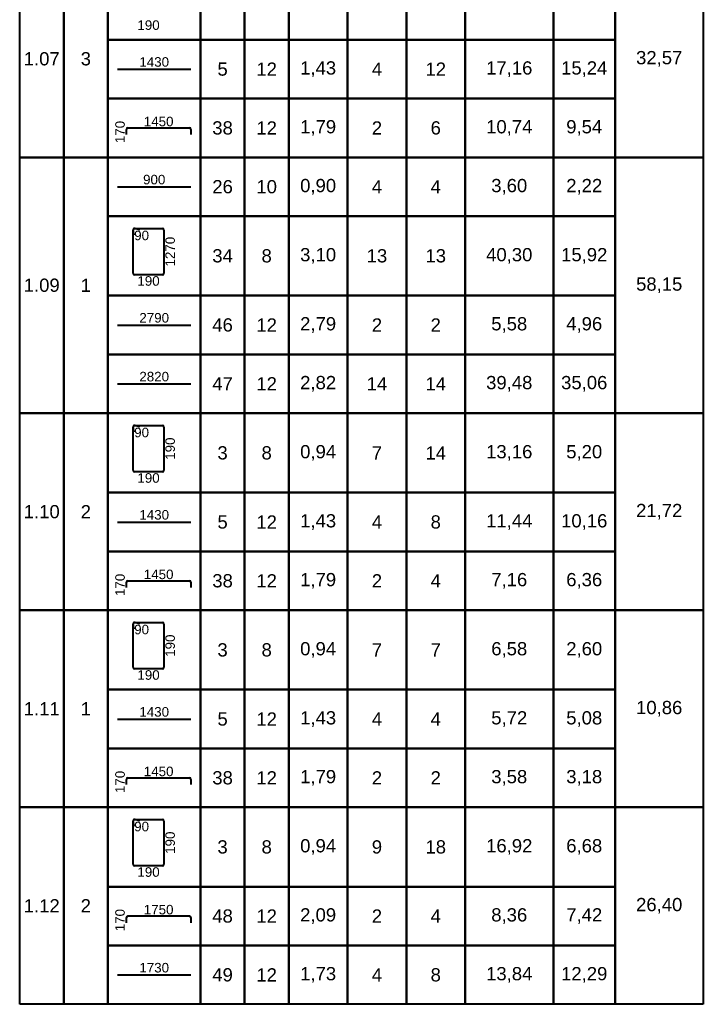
# Model space of a CAD drawing. Extents: x -1906120 to 89837, y -39133 to 303704.
# Tile 10 of 55: x -8876 to -4226, y 3995 to 10691. Entities that reach past the tile are written whole.
import ezdxf
from ezdxf.enums import TextEntityAlignment as Align

# ---------------------------------------------------------------- set-up
doc = ezdxf.new("R2010")
doc.units = 0
doc.header["$LTSCALE"] = 10
doc.header["$MEASUREMENT"] = 0
doc.layers.add('RCAD_deskowanie', color=3, linetype='Continuous', lineweight=40)
doc.styles.add('style2', font='arial.ttf', dxfattribs={"height": 40})

msp = doc.modelspace()

# ---------------------------------------------------------------- linework, layer by layer
at = {"layer": 'RCAD_deskowanie', "color": 1}
for p, q in [((-8875.56433, 3994.64864), (-8875.56433, 20044.64864)), ((-4225.56433, 20044.64864), (-4225.56433, 3994.64864)), ((-8575.56433, 11094.64864), (-8575.56433, 9754.64864)), ((-8575.56433, 9754.64864), (-8575.56433, 11094.64864)), ((-8275.56433, 11094.64864), (-8275.56433, 9754.64864)), ((-8275.56433, 10554.64864), (-8275.56433, 11094.64864)), ((-7645.56433, 11094.64864), (-7645.56433, 10554.64864)), ((-7645.56433, 10554.64864), (-7645.56433, 11094.64864)), ((-7345.56433, 11094.64864), (-7345.56433, 10554.64864)), ((-7345.56433, 10554.64864), (-7345.56433, 11094.64864)), ((-7045.56433, 11094.64864), (-7045.56433, 10554.64864)), ((-7045.56433, 10554.64864), (-7045.56433, 11094.64864)), ((-6645.56433, 11094.64864), (-6645.56433, 10554.64864)), ((-6645.56433, 10554.64864), (-6645.56433, 11094.64864)), ((-6245.56433, 11094.64864), (-6245.56433, 10554.64864)), ((-6245.56433, 10554.64864), (-6245.56433, 11094.64864)), ((-5845.56433, 11094.64864), (-5845.56433, 10554.64864)), ((-5845.56433, 10554.64864), (-5845.56433, 11094.64864)), ((-5245.56433, 11094.64864), (-5245.56433, 10554.64864)), ((-5245.56433, 10554.64864), (-5245.56433, 11094.64864)), ((-4825.56433, 9754.64864), (-4825.56433, 11094.64864)), ((-4825.56433, 11094.64864), (-4825.56433, 10554.64864)), ((-4225.56433, 11094.64864), (-4225.56433, 9754.64864)), ((-7645.56433, 10554.64864), (-8275.56433, 10554.64864)), ((-8275.56433, 10554.64864), (-7645.56433, 10554.64864)), ((-8275.56433, 10154.64864), (-8275.56433, 10554.64864)), ((-7345.56433, 10554.64864), (-7645.56433, 10554.64864)), ((-7645.56433, 10554.64864), (-7645.56433, 10154.64864)), ((-7645.56433, 10554.64864), (-7345.56433, 10554.64864)), ((-7645.56433, 10154.64864), (-7645.56433, 10554.64864)), ((-7045.56433, 10554.64864), (-7345.56433, 10554.64864)), ((-7345.56433, 10554.64864), (-7345.56433, 10154.64864)), ((-7345.56433, 10554.64864), (-7045.56433, 10554.64864)), ((-7345.56433, 10154.64864), (-7345.56433, 10554.64864)), ((-6645.56433, 10554.64864), (-7045.56433, 10554.64864)), ((-7045.56433, 10554.64864), (-7045.56433, 10154.64864)), ((-7045.56433, 10554.64864), (-6645.56433, 10554.64864)), ((-7045.56433, 10154.64864), (-7045.56433, 10554.64864)), ((-6245.56433, 10554.64864), (-6645.56433, 10554.64864)), ((-6645.56433, 10554.64864), (-6645.56433, 10154.64864)), ((-6645.56433, 10554.64864), (-6245.56433, 10554.64864)), ((-6645.56433, 10154.64864), (-6645.56433, 10554.64864)), ((-5845.56433, 10554.64864), (-6245.56433, 10554.64864)), ((-6245.56433, 10554.64864), (-6245.56433, 10154.64864)), ((-6245.56433, 10554.64864), (-5845.56433, 10554.64864)), ((-6245.56433, 10154.64864), (-6245.56433, 10554.64864)), ((-5245.56433, 10554.64864), (-5845.56433, 10554.64864)), ((-5845.56433, 10554.64864), (-5845.56433, 10154.64864)), ((-5845.56433, 10554.64864), (-5245.56433, 10554.64864)), ((-5845.56433, 10154.64864), (-5845.56433, 10554.64864)), ((-4825.56433, 10554.64864), (-5245.56433, 10554.64864)), ((-5245.56433, 10554.64864), (-5245.56433, 10154.64864)), ((-5245.56433, 10554.64864), (-4825.56433, 10554.64864)), ((-5245.56433, 10154.64864), (-5245.56433, 10554.64864)), ((-4825.56433, 10554.64864), (-4825.56433, 10154.64864)), ((-7645.56433, 10154.64864), (-8275.56433, 10154.64864)), ((-8275.56433, 10154.64864), (-7645.56433, 10154.64864)), ((-8275.56433, 9754.64864), (-8275.56433, 10154.64864)), ((-7345.56433, 10154.64864), (-7645.56433, 10154.64864)), ((-7645.56433, 10154.64864), (-7645.56433, 9754.64864)), ((-7645.56433, 10154.64864), (-7345.56433, 10154.64864)), ((-7645.56433, 9754.64864), (-7645.56433, 10154.64864)), ((-7045.56433, 10154.64864), (-7345.56433, 10154.64864)), ((-7345.56433, 10154.64864), (-7345.56433, 9754.64864)), ((-7345.56433, 10154.64864), (-7045.56433, 10154.64864)), ((-7345.56433, 9754.64864), (-7345.56433, 10154.64864)), ((-6645.56433, 10154.64864), (-7045.56433, 10154.64864)), ((-7045.56433, 10154.64864), (-7045.56433, 9754.64864)), ((-7045.56433, 10154.64864), (-6645.56433, 10154.64864)), ((-7045.56433, 9754.64864), (-7045.56433, 10154.64864)), ((-6245.56433, 10154.64864), (-6645.56433, 10154.64864)), ((-6645.56433, 10154.64864), (-6645.56433, 9754.64864)), ((-6645.56433, 10154.64864), (-6245.56433, 10154.64864)), ((-6645.56433, 9754.64864), (-6645.56433, 10154.64864)), ((-5845.56433, 10154.64864), (-6245.56433, 10154.64864)), ((-6245.56433, 10154.64864), (-6245.56433, 9754.64864)), ((-6245.56433, 10154.64864), (-5845.56433, 10154.64864)), ((-6245.56433, 9754.64864), (-6245.56433, 10154.64864)), ((-5245.56433, 10154.64864), (-5845.56433, 10154.64864)), ((-5845.56433, 10154.64864), (-5845.56433, 9754.64864)), ((-5845.56433, 10154.64864), (-5245.56433, 10154.64864)), ((-5845.56433, 9754.64864), (-5845.56433, 10154.64864)), ((-4825.56433, 10154.64864), (-5245.56433, 10154.64864)), ((-5245.56433, 10154.64864), (-5245.56433, 9754.64864)), ((-5245.56433, 10154.64864), (-4825.56433, 10154.64864)), ((-5245.56433, 9754.64864), (-5245.56433, 10154.64864)), ((-4825.56433, 10154.64864), (-4825.56433, 9754.64864)), ((-8575.56433, 9754.64864), (-8875.56433, 9754.64864)), ((-8875.56433, 9754.64864), (-8575.56433, 9754.64864)), ((-8275.56433, 9754.64864), (-8575.56433, 9754.64864)), ((-8575.56433, 9754.64864), (-8575.56433, 8014.64864)), ((-8575.56433, 9754.64864), (-8275.56433, 9754.64864)), ((-8575.56433, 8014.64864), (-8575.56433, 9754.64864)), ((-8275.56433, 9754.64864), (-8275.56433, 8014.64864)), ((-7645.56433, 9754.64864), (-8275.56433, 9754.64864)), ((-8275.56433, 9754.64864), (-7645.56433, 9754.64864)), ((-8275.56433, 9354.64864), (-8275.56433, 9754.64864)), ((-7345.56433, 9754.64864), (-7645.56433, 9754.64864)), ((-7645.56433, 9754.64864), (-7645.56433, 9354.64864)), ((-7645.56433, 9754.64864), (-7345.56433, 9754.64864)), ((-7645.56433, 9354.64864), (-7645.56433, 9754.64864)), ((-7045.56433, 9754.64864), (-7345.56433, 9754.64864)), ((-7345.56433, 9754.64864), (-7345.56433, 9354.64864)), ((-7345.56433, 9754.64864), (-7045.56433, 9754.64864)), ((-7345.56433, 9354.64864), (-7345.56433, 9754.64864)), ((-6645.56433, 9754.64864), (-7045.56433, 9754.64864)), ((-7045.56433, 9754.64864), (-7045.56433, 9354.64864)), ((-7045.56433, 9754.64864), (-6645.56433, 9754.64864)), ((-7045.56433, 9354.64864), (-7045.56433, 9754.64864)), ((-6245.56433, 9754.64864), (-6645.56433, 9754.64864)), ((-6645.56433, 9754.64864), (-6645.56433, 9354.64864)), ((-6645.56433, 9754.64864), (-6245.56433, 9754.64864)), ((-6645.56433, 9354.64864), (-6645.56433, 9754.64864)), ((-5845.56433, 9754.64864), (-6245.56433, 9754.64864)), ((-6245.56433, 9754.64864), (-6245.56433, 9354.64864)), ((-6245.56433, 9754.64864), (-5845.56433, 9754.64864)), ((-6245.56433, 9354.64864), (-6245.56433, 9754.64864)), ((-5245.56433, 9754.64864), (-5845.56433, 9754.64864)), ((-5845.56433, 9754.64864), (-5845.56433, 9354.64864)), ((-5845.56433, 9754.64864), (-5245.56433, 9754.64864)), ((-5845.56433, 9354.64864), (-5845.56433, 9754.64864)), ((-4825.56433, 9754.64864), (-5245.56433, 9754.64864)), ((-5245.56433, 9754.64864), (-5245.56433, 9354.64864)), ((-5245.56433, 9754.64864), (-4825.56433, 9754.64864)), ((-5245.56433, 9354.64864), (-5245.56433, 9754.64864)), ((-4225.56433, 9754.64864), (-4825.56433, 9754.64864)), ((-4825.56433, 9754.64864), (-4225.56433, 9754.64864)), ((-4825.56433, 8014.64864), (-4825.56433, 9754.64864)), ((-4825.56433, 9754.64864), (-4825.56433, 9354.64864)), ((-4225.56433, 9754.64864), (-4225.56433, 8014.64864)), ((-7645.56433, 9354.64864), (-8275.56433, 9354.64864)), ((-8275.56433, 9354.64864), (-7645.56433, 9354.64864)), ((-8275.56433, 8814.64864), (-8275.56433, 9354.64864)), ((-7345.56433, 9354.64864), (-7645.56433, 9354.64864)), ((-7645.56433, 9354.64864), (-7645.56433, 8814.64864)), ((-7645.56433, 9354.64864), (-7345.56433, 9354.64864)), ((-7645.56433, 8814.64864), (-7645.56433, 9354.64864)), ((-7045.56433, 9354.64864), (-7345.56433, 9354.64864)), ((-7345.56433, 9354.64864), (-7345.56433, 8814.64864)), ((-7345.56433, 9354.64864), (-7045.56433, 9354.64864)), ((-7345.56433, 8814.64864), (-7345.56433, 9354.64864)), ((-6645.56433, 9354.64864), (-7045.56433, 9354.64864)), ((-7045.56433, 9354.64864), (-7045.56433, 8814.64864)), ((-7045.56433, 9354.64864), (-6645.56433, 9354.64864)), ((-7045.56433, 8814.64864), (-7045.56433, 9354.64864)), ((-6245.56433, 9354.64864), (-6645.56433, 9354.64864)), ((-6645.56433, 9354.64864), (-6645.56433, 8814.64864)), ((-6645.56433, 9354.64864), (-6245.56433, 9354.64864)), ((-6645.56433, 8814.64864), (-6645.56433, 9354.64864)), ((-5845.56433, 9354.64864), (-6245.56433, 9354.64864)), ((-6245.56433, 9354.64864), (-6245.56433, 8814.64864)), ((-6245.56433, 9354.64864), (-5845.56433, 9354.64864)), ((-6245.56433, 8814.64864), (-6245.56433, 9354.64864)), ((-5245.56433, 9354.64864), (-5845.56433, 9354.64864)), ((-5845.56433, 9354.64864), (-5845.56433, 8814.64864)), ((-5845.56433, 9354.64864), (-5245.56433, 9354.64864)), ((-5845.56433, 8814.64864), (-5845.56433, 9354.64864)), ((-4825.56433, 9354.64864), (-5245.56433, 9354.64864)), ((-5245.56433, 9354.64864), (-5245.56433, 8814.64864)), ((-5245.56433, 9354.64864), (-4825.56433, 9354.64864)), ((-5245.56433, 8814.64864), (-5245.56433, 9354.64864)), ((-4825.56433, 9354.64864), (-4825.56433, 8814.64864)), ((-7645.56433, 8814.64864), (-8275.56433, 8814.64864)), ((-8275.56433, 8814.64864), (-7645.56433, 8814.64864)), ((-8275.56433, 8414.64864), (-8275.56433, 8814.64864)), ((-7345.56433, 8814.64864), (-7645.56433, 8814.64864)), ((-7645.56433, 8814.64864), (-7645.56433, 8414.64864)), ((-7645.56433, 8814.64864), (-7345.56433, 8814.64864)), ((-7645.56433, 8414.64864), (-7645.56433, 8814.64864)), ((-7045.56433, 8814.64864), (-7345.56433, 8814.64864)), ((-7345.56433, 8814.64864), (-7345.56433, 8414.64864)), ((-7345.56433, 8814.64864), (-7045.56433, 8814.64864)), ((-7345.56433, 8414.64864), (-7345.56433, 8814.64864)), ((-6645.56433, 8814.64864), (-7045.56433, 8814.64864)), ((-7045.56433, 8814.64864), (-7045.56433, 8414.64864)), ((-7045.56433, 8814.64864), (-6645.56433, 8814.64864)), ((-7045.56433, 8414.64864), (-7045.56433, 8814.64864)), ((-6245.56433, 8814.64864), (-6645.56433, 8814.64864)), ((-6645.56433, 8814.64864), (-6645.56433, 8414.64864)), ((-6645.56433, 8814.64864), (-6245.56433, 8814.64864)), ((-6645.56433, 8414.64864), (-6645.56433, 8814.64864)), ((-5845.56433, 8814.64864), (-6245.56433, 8814.64864)), ((-6245.56433, 8814.64864), (-6245.56433, 8414.64864)), ((-6245.56433, 8814.64864), (-5845.56433, 8814.64864)), ((-6245.56433, 8414.64864), (-6245.56433, 8814.64864)), ((-5245.56433, 8814.64864), (-5845.56433, 8814.64864)), ((-5845.56433, 8814.64864), (-5845.56433, 8414.64864)), ((-5845.56433, 8814.64864), (-5245.56433, 8814.64864)), ((-5845.56433, 8414.64864), (-5845.56433, 8814.64864)), ((-4825.56433, 8814.64864), (-5245.56433, 8814.64864)), ((-5245.56433, 8814.64864), (-5245.56433, 8414.64864)), ((-5245.56433, 8814.64864), (-4825.56433, 8814.64864)), ((-5245.56433, 8414.64864), (-5245.56433, 8814.64864)), ((-4825.56433, 8814.64864), (-4825.56433, 8414.64864)), ((-7645.56433, 8414.64864), (-8275.56433, 8414.64864)), ((-8275.56433, 8414.64864), (-7645.56433, 8414.64864)), ((-8275.56433, 8014.64864), (-8275.56433, 8414.64864)), ((-7345.56433, 8414.64864), (-7645.56433, 8414.64864)), ((-7645.56433, 8414.64864), (-7645.56433, 8014.64864)), ((-7645.56433, 8414.64864), (-7345.56433, 8414.64864)), ((-7645.56433, 8014.64864), (-7645.56433, 8414.64864)), ((-7045.56433, 8414.64864), (-7345.56433, 8414.64864)), ((-7345.56433, 8414.64864), (-7345.56433, 8014.64864)), ((-7345.56433, 8414.64864), (-7045.56433, 8414.64864)), ((-7345.56433, 8014.64864), (-7345.56433, 8414.64864)), ((-6645.56433, 8414.64864), (-7045.56433, 8414.64864)), ((-7045.56433, 8414.64864), (-7045.56433, 8014.64864)), ((-7045.56433, 8414.64864), (-6645.56433, 8414.64864)), ((-7045.56433, 8014.64864), (-7045.56433, 8414.64864)), ((-6245.56433, 8414.64864), (-6645.56433, 8414.64864)), ((-6645.56433, 8414.64864), (-6645.56433, 8014.64864)), ((-6645.56433, 8414.64864), (-6245.56433, 8414.64864)), ((-6645.56433, 8014.64864), (-6645.56433, 8414.64864)), ((-5845.56433, 8414.64864), (-6245.56433, 8414.64864)), ((-6245.56433, 8414.64864), (-6245.56433, 8014.64864)), ((-6245.56433, 8414.64864), (-5845.56433, 8414.64864)), ((-6245.56433, 8014.64864), (-6245.56433, 8414.64864)), ((-5245.56433, 8414.64864), (-5845.56433, 8414.64864)), ((-5845.56433, 8414.64864), (-5845.56433, 8014.64864)), ((-5845.56433, 8414.64864), (-5245.56433, 8414.64864)), ((-5845.56433, 8014.64864), (-5845.56433, 8414.64864)), ((-4825.56433, 8414.64864), (-5245.56433, 8414.64864)), ((-5245.56433, 8414.64864), (-5245.56433, 8014.64864)), ((-5245.56433, 8414.64864), (-4825.56433, 8414.64864)), ((-5245.56433, 8014.64864), (-5245.56433, 8414.64864)), ((-4825.56433, 8414.64864), (-4825.56433, 8014.64864)), ((-8575.56433, 8014.64864), (-8875.56433, 8014.64864)), ((-8875.56433, 8014.64864), (-8575.56433, 8014.64864)), ((-8275.56433, 8014.64864), (-8575.56433, 8014.64864)), ((-8575.56433, 8014.64864), (-8575.56433, 6674.64864)), ((-8575.56433, 8014.64864), (-8275.56433, 8014.64864)), ((-8575.56433, 6674.64864), (-8575.56433, 8014.64864)), ((-8275.56433, 8014.64864), (-8275.56433, 6674.64864)), ((-7645.56433, 8014.64864), (-8275.56433, 8014.64864)), ((-8275.56433, 8014.64864), (-7645.56433, 8014.64864)), ((-8275.56433, 7474.64864), (-8275.56433, 8014.64864)), ((-7345.56433, 8014.64864), (-7645.56433, 8014.64864)), ((-7645.56433, 8014.64864), (-7645.56433, 7474.64864)), ((-7645.56433, 8014.64864), (-7345.56433, 8014.64864)), ((-7645.56433, 7474.64864), (-7645.56433, 8014.64864)), ((-7045.56433, 8014.64864), (-7345.56433, 8014.64864)), ((-7345.56433, 8014.64864), (-7345.56433, 7474.64864)), ((-7345.56433, 8014.64864), (-7045.56433, 8014.64864)), ((-7345.56433, 7474.64864), (-7345.56433, 8014.64864)), ((-6645.56433, 8014.64864), (-7045.56433, 8014.64864)), ((-7045.56433, 8014.64864), (-7045.56433, 7474.64864)), ((-7045.56433, 8014.64864), (-6645.56433, 8014.64864)), ((-7045.56433, 7474.64864), (-7045.56433, 8014.64864)), ((-6245.56433, 8014.64864), (-6645.56433, 8014.64864)), ((-6645.56433, 8014.64864), (-6645.56433, 7474.64864)), ((-6645.56433, 8014.64864), (-6245.56433, 8014.64864)), ((-6645.56433, 7474.64864), (-6645.56433, 8014.64864)), ((-5845.56433, 8014.64864), (-6245.56433, 8014.64864)), ((-6245.56433, 8014.64864), (-6245.56433, 7474.64864)), ((-6245.56433, 8014.64864), (-5845.56433, 8014.64864)), ((-6245.56433, 7474.64864), (-6245.56433, 8014.64864)), ((-5245.56433, 8014.64864), (-5845.56433, 8014.64864)), ((-5845.56433, 8014.64864), (-5845.56433, 7474.64864)), ((-5845.56433, 8014.64864), (-5245.56433, 8014.64864)), ((-5845.56433, 7474.64864), (-5845.56433, 8014.64864)), ((-4825.56433, 8014.64864), (-5245.56433, 8014.64864)), ((-5245.56433, 8014.64864), (-5245.56433, 7474.64864)), ((-5245.56433, 8014.64864), (-4825.56433, 8014.64864)), ((-5245.56433, 7474.64864), (-5245.56433, 8014.64864)), ((-4225.56433, 8014.64864), (-4825.56433, 8014.64864)), ((-4825.56433, 8014.64864), (-4225.56433, 8014.64864)), ((-4825.56433, 6674.64864), (-4825.56433, 8014.64864)), ((-4825.56433, 8014.64864), (-4825.56433, 7474.64864)), ((-4225.56433, 8014.64864), (-4225.56433, 6674.64864)), ((-7645.56433, 7474.64864), (-8275.56433, 7474.64864)), ((-8275.56433, 7474.64864), (-7645.56433, 7474.64864)), ((-8275.56433, 7074.64864), (-8275.56433, 7474.64864)), ((-7345.56433, 7474.64864), (-7645.56433, 7474.64864)), ((-7645.56433, 7474.64864), (-7645.56433, 7074.64864)), ((-7645.56433, 7474.64864), (-7345.56433, 7474.64864)), ((-7645.56433, 7074.64864), (-7645.56433, 7474.64864)), ((-7045.56433, 7474.64864), (-7345.56433, 7474.64864)), ((-7345.56433, 7474.64864), (-7345.56433, 7074.64864)), ((-7345.56433, 7474.64864), (-7045.56433, 7474.64864)), ((-7345.56433, 7074.64864), (-7345.56433, 7474.64864)), ((-6645.56433, 7474.64864), (-7045.56433, 7474.64864)), ((-7045.56433, 7474.64864), (-7045.56433, 7074.64864)), ((-7045.56433, 7474.64864), (-6645.56433, 7474.64864)), ((-7045.56433, 7074.64864), (-7045.56433, 7474.64864)), ((-6245.56433, 7474.64864), (-6645.56433, 7474.64864)), ((-6645.56433, 7474.64864), (-6645.56433, 7074.64864)), ((-6645.56433, 7474.64864), (-6245.56433, 7474.64864)), ((-6645.56433, 7074.64864), (-6645.56433, 7474.64864)), ((-5845.56433, 7474.64864), (-6245.56433, 7474.64864)), ((-6245.56433, 7474.64864), (-6245.56433, 7074.64864)), ((-6245.56433, 7474.64864), (-5845.56433, 7474.64864)), ((-6245.56433, 7074.64864), (-6245.56433, 7474.64864)), ((-5245.56433, 7474.64864), (-5845.56433, 7474.64864)), ((-5845.56433, 7474.64864), (-5845.56433, 7074.64864)), ((-5845.56433, 7474.64864), (-5245.56433, 7474.64864)), ((-5845.56433, 7074.64864), (-5845.56433, 7474.64864)), ((-4825.56433, 7474.64864), (-5245.56433, 7474.64864)), ((-5245.56433, 7474.64864), (-5245.56433, 7074.64864)), ((-5245.56433, 7474.64864), (-4825.56433, 7474.64864)), ((-5245.56433, 7074.64864), (-5245.56433, 7474.64864)), ((-4825.56433, 7474.64864), (-4825.56433, 7074.64864)), ((-7645.56433, 7074.64864), (-8275.56433, 7074.64864)), ((-8275.56433, 7074.64864), (-7645.56433, 7074.64864)), ((-8275.56433, 6674.64864), (-8275.56433, 7074.64864)), ((-7345.56433, 7074.64864), (-7645.56433, 7074.64864)), ((-7645.56433, 7074.64864), (-7645.56433, 6674.64864)), ((-7645.56433, 7074.64864), (-7345.56433, 7074.64864)), ((-7645.56433, 6674.64864), (-7645.56433, 7074.64864)), ((-7045.56433, 7074.64864), (-7345.56433, 7074.64864)), ((-7345.56433, 7074.64864), (-7345.56433, 6674.64864)), ((-7345.56433, 7074.64864), (-7045.56433, 7074.64864)), ((-7345.56433, 6674.64864), (-7345.56433, 7074.64864)), ((-6645.56433, 7074.64864), (-7045.56433, 7074.64864)), ((-7045.56433, 7074.64864), (-7045.56433, 6674.64864)), ((-7045.56433, 7074.64864), (-6645.56433, 7074.64864)), ((-7045.56433, 6674.64864), (-7045.56433, 7074.64864)), ((-6245.56433, 7074.64864), (-6645.56433, 7074.64864)), ((-6645.56433, 7074.64864), (-6645.56433, 6674.64864)), ((-6645.56433, 7074.64864), (-6245.56433, 7074.64864)), ((-6645.56433, 6674.64864), (-6645.56433, 7074.64864)), ((-5845.56433, 7074.64864), (-6245.56433, 7074.64864)), ((-6245.56433, 7074.64864), (-6245.56433, 6674.64864)), ((-6245.56433, 7074.64864), (-5845.56433, 7074.64864)), ((-6245.56433, 6674.64864), (-6245.56433, 7074.64864)), ((-5245.56433, 7074.64864), (-5845.56433, 7074.64864)), ((-5845.56433, 7074.64864), (-5845.56433, 6674.64864)), ((-5845.56433, 7074.64864), (-5245.56433, 7074.64864)), ((-5845.56433, 6674.64864), (-5845.56433, 7074.64864)), ((-4825.56433, 7074.64864), (-5245.56433, 7074.64864)), ((-5245.56433, 7074.64864), (-5245.56433, 6674.64864)), ((-5245.56433, 7074.64864), (-4825.56433, 7074.64864)), ((-5245.56433, 6674.64864), (-5245.56433, 7074.64864)), ((-4825.56433, 7074.64864), (-4825.56433, 6674.64864)), ((-8575.56433, 6674.64864), (-8875.56433, 6674.64864)), ((-8875.56433, 6674.64864), (-8575.56433, 6674.64864)), ((-8875.56433, 5334.64864), (-8875.56433, 6674.64864)), ((-8275.56433, 6674.64864), (-8575.56433, 6674.64864)), ((-8575.56433, 6674.64864), (-8575.56433, 5334.64864)), ((-8575.56433, 6674.64864), (-8275.56433, 6674.64864)), ((-8575.56433, 5334.64864), (-8575.56433, 6674.64864)), ((-8275.56433, 6674.64864), (-8275.56433, 5334.64864)), ((-7645.56433, 6674.64864), (-8275.56433, 6674.64864)), ((-8275.56433, 6674.64864), (-7645.56433, 6674.64864)), ((-8275.56433, 6134.64864), (-8275.56433, 6674.64864)), ((-7345.56433, 6674.64864), (-7645.56433, 6674.64864)), ((-7645.56433, 6674.64864), (-7645.56433, 6134.64864)), ((-7645.56433, 6674.64864), (-7345.56433, 6674.64864)), ((-7645.56433, 6134.64864), (-7645.56433, 6674.64864)), ((-7045.56433, 6674.64864), (-7345.56433, 6674.64864)), ((-7345.56433, 6674.64864), (-7345.56433, 6134.64864)), ((-7345.56433, 6674.64864), (-7045.56433, 6674.64864)), ((-7345.56433, 6134.64864), (-7345.56433, 6674.64864)), ((-6645.56433, 6674.64864), (-7045.56433, 6674.64864)), ((-7045.56433, 6674.64864), (-7045.56433, 6134.64864)), ((-7045.56433, 6674.64864), (-6645.56433, 6674.64864)), ((-7045.56433, 6134.64864), (-7045.56433, 6674.64864)), ((-6245.56433, 6674.64864), (-6645.56433, 6674.64864)), ((-6645.56433, 6674.64864), (-6645.56433, 6134.64864)), ((-6645.56433, 6674.64864), (-6245.56433, 6674.64864)), ((-6645.56433, 6134.64864), (-6645.56433, 6674.64864)), ((-5845.56433, 6674.64864), (-6245.56433, 6674.64864)), ((-6245.56433, 6674.64864), (-6245.56433, 6134.64864)), ((-6245.56433, 6674.64864), (-5845.56433, 6674.64864)), ((-6245.56433, 6134.64864), (-6245.56433, 6674.64864)), ((-5245.56433, 6674.64864), (-5845.56433, 6674.64864)), ((-5845.56433, 6674.64864), (-5845.56433, 6134.64864)), ((-5845.56433, 6674.64864), (-5245.56433, 6674.64864)), ((-5845.56433, 6134.64864), (-5845.56433, 6674.64864)), ((-4825.56433, 6674.64864), (-5245.56433, 6674.64864)), ((-5245.56433, 6674.64864), (-5245.56433, 6134.64864)), ((-5245.56433, 6674.64864), (-4825.56433, 6674.64864)), ((-5245.56433, 6134.64864), (-5245.56433, 6674.64864)), ((-4225.56433, 6674.64864), (-4825.56433, 6674.64864)), ((-4825.56433, 6674.64864), (-4225.56433, 6674.64864)), ((-4825.56433, 5334.64864), (-4825.56433, 6674.64864)), ((-4825.56433, 6674.64864), (-4825.56433, 6134.64864)), ((-4225.56433, 6674.64864), (-4225.56433, 5334.64864)), ((-7645.56433, 6134.64864), (-8275.56433, 6134.64864)), ((-8275.56433, 6134.64864), (-7645.56433, 6134.64864)), ((-8275.56433, 5734.64864), (-8275.56433, 6134.64864)), ((-7345.56433, 6134.64864), (-7645.56433, 6134.64864)), ((-7645.56433, 6134.64864), (-7645.56433, 5734.64864)), ((-7645.56433, 6134.64864), (-7345.56433, 6134.64864)), ((-7645.56433, 5734.64864), (-7645.56433, 6134.64864)), ((-7045.56433, 6134.64864), (-7345.56433, 6134.64864)), ((-7345.56433, 6134.64864), (-7345.56433, 5734.64864)), ((-7345.56433, 6134.64864), (-7045.56433, 6134.64864)), ((-7345.56433, 5734.64864), (-7345.56433, 6134.64864)), ((-6645.56433, 6134.64864), (-7045.56433, 6134.64864)), ((-7045.56433, 6134.64864), (-7045.56433, 5734.64864)), ((-7045.56433, 6134.64864), (-6645.56433, 6134.64864)), ((-7045.56433, 5734.64864), (-7045.56433, 6134.64864)), ((-6245.56433, 6134.64864), (-6645.56433, 6134.64864)), ((-6645.56433, 6134.64864), (-6645.56433, 5734.64864)), ((-6645.56433, 6134.64864), (-6245.56433, 6134.64864)), ((-6645.56433, 5734.64864), (-6645.56433, 6134.64864)), ((-5845.56433, 6134.64864), (-6245.56433, 6134.64864)), ((-6245.56433, 6134.64864), (-6245.56433, 5734.64864)), ((-6245.56433, 6134.64864), (-5845.56433, 6134.64864)), ((-6245.56433, 5734.64864), (-6245.56433, 6134.64864)), ((-5245.56433, 6134.64864), (-5845.56433, 6134.64864)), ((-5845.56433, 6134.64864), (-5845.56433, 5734.64864)), ((-5845.56433, 6134.64864), (-5245.56433, 6134.64864)), ((-5845.56433, 5734.64864), (-5845.56433, 6134.64864)), ((-4825.56433, 6134.64864), (-5245.56433, 6134.64864)), ((-5245.56433, 6134.64864), (-5245.56433, 5734.64864)), ((-5245.56433, 6134.64864), (-4825.56433, 6134.64864)), ((-5245.56433, 5734.64864), (-5245.56433, 6134.64864)), ((-4825.56433, 6134.64864), (-4825.56433, 5734.64864)), ((-7645.56433, 5734.64864), (-8275.56433, 5734.64864)), ((-8275.56433, 5734.64864), (-7645.56433, 5734.64864)), ((-8275.56433, 5334.64864), (-8275.56433, 5734.64864)), ((-7345.56433, 5734.64864), (-7645.56433, 5734.64864)), ((-7645.56433, 5734.64864), (-7645.56433, 5334.64864)), ((-7645.56433, 5734.64864), (-7345.56433, 5734.64864)), ((-7645.56433, 5334.64864), (-7645.56433, 5734.64864)), ((-7045.56433, 5734.64864), (-7345.56433, 5734.64864)), ((-7345.56433, 5734.64864), (-7345.56433, 5334.64864)), ((-7345.56433, 5734.64864), (-7045.56433, 5734.64864)), ((-7345.56433, 5334.64864), (-7345.56433, 5734.64864)), ((-6645.56433, 5734.64864), (-7045.56433, 5734.64864)), ((-7045.56433, 5734.64864), (-7045.56433, 5334.64864)), ((-7045.56433, 5734.64864), (-6645.56433, 5734.64864)), ((-7045.56433, 5334.64864), (-7045.56433, 5734.64864)), ((-6245.56433, 5734.64864), (-6645.56433, 5734.64864)), ((-6645.56433, 5734.64864), (-6645.56433, 5334.64864)), ((-6645.56433, 5734.64864), (-6245.56433, 5734.64864)), ((-6645.56433, 5334.64864), (-6645.56433, 5734.64864)), ((-5845.56433, 5734.64864), (-6245.56433, 5734.64864)), ((-6245.56433, 5734.64864), (-6245.56433, 5334.64864)), ((-6245.56433, 5734.64864), (-5845.56433, 5734.64864)), ((-6245.56433, 5334.64864), (-6245.56433, 5734.64864)), ((-5245.56433, 5734.64864), (-5845.56433, 5734.64864)), ((-5845.56433, 5734.64864), (-5845.56433, 5334.64864)), ((-5845.56433, 5734.64864), (-5245.56433, 5734.64864)), ((-5845.56433, 5334.64864), (-5845.56433, 5734.64864)), ((-4825.56433, 5734.64864), (-5245.56433, 5734.64864)), ((-5245.56433, 5734.64864), (-5245.56433, 5334.64864)), ((-5245.56433, 5734.64864), (-4825.56433, 5734.64864)), ((-5245.56433, 5334.64864), (-5245.56433, 5734.64864)), ((-4825.56433, 5734.64864), (-4825.56433, 5334.64864)), ((-8575.56433, 5334.64864), (-8875.56433, 5334.64864)), ((-8875.56433, 5334.64864), (-8575.56433, 5334.64864)), ((-8875.56433, 3994.64864), (-8875.56433, 5334.64864)), ((-8275.56433, 5334.64864), (-8575.56433, 5334.64864)), ((-8575.56433, 5334.64864), (-8575.56433, 3994.64864)), ((-8575.56433, 5334.64864), (-8275.56433, 5334.64864)), ((-8575.56433, 3994.64864), (-8575.56433, 5334.64864)), ((-8275.56433, 5334.64864), (-8275.56433, 3994.64864)), ((-7645.56433, 5334.64864), (-8275.56433, 5334.64864)), ((-8275.56433, 5334.64864), (-7645.56433, 5334.64864)), ((-8275.56433, 4794.64864), (-8275.56433, 5334.64864)), ((-7345.56433, 5334.64864), (-7645.56433, 5334.64864)), ((-7645.56433, 5334.64864), (-7645.56433, 4794.64864)), ((-7645.56433, 5334.64864), (-7345.56433, 5334.64864)), ((-7645.56433, 4794.64864), (-7645.56433, 5334.64864)), ((-7045.56433, 5334.64864), (-7345.56433, 5334.64864)), ((-7345.56433, 5334.64864), (-7345.56433, 4794.64864)), ((-7345.56433, 5334.64864), (-7045.56433, 5334.64864)), ((-7345.56433, 4794.64864), (-7345.56433, 5334.64864)), ((-6645.56433, 5334.64864), (-7045.56433, 5334.64864)), ((-7045.56433, 5334.64864), (-7045.56433, 4794.64864)), ((-7045.56433, 5334.64864), (-6645.56433, 5334.64864)), ((-7045.56433, 4794.64864), (-7045.56433, 5334.64864)), ((-6245.56433, 5334.64864), (-6645.56433, 5334.64864)), ((-6645.56433, 5334.64864), (-6645.56433, 4794.64864)), ((-6645.56433, 5334.64864), (-6245.56433, 5334.64864)), ((-6645.56433, 4794.64864), (-6645.56433, 5334.64864)), ((-5845.56433, 5334.64864), (-6245.56433, 5334.64864)), ((-6245.56433, 5334.64864), (-6245.56433, 4794.64864)), ((-6245.56433, 5334.64864), (-5845.56433, 5334.64864)), ((-6245.56433, 4794.64864), (-6245.56433, 5334.64864)), ((-5245.56433, 5334.64864), (-5845.56433, 5334.64864)), ((-5845.56433, 5334.64864), (-5845.56433, 4794.64864)), ((-5845.56433, 5334.64864), (-5245.56433, 5334.64864)), ((-5845.56433, 4794.64864), (-5845.56433, 5334.64864)), ((-4825.56433, 5334.64864), (-5245.56433, 5334.64864)), ((-5245.56433, 5334.64864), (-5245.56433, 4794.64864)), ((-5245.56433, 5334.64864), (-4825.56433, 5334.64864)), ((-5245.56433, 4794.64864), (-5245.56433, 5334.64864)), ((-4225.56433, 5334.64864), (-4825.56433, 5334.64864)), ((-4825.56433, 5334.64864), (-4225.56433, 5334.64864)), ((-4825.56433, 3994.64864), (-4825.56433, 5334.64864)), ((-4825.56433, 5334.64864), (-4825.56433, 4794.64864)), ((-4225.56433, 5334.64864), (-4225.56433, 3994.64864)), ((-7645.56433, 4794.64864), (-8275.56433, 4794.64864)), ((-8275.56433, 4794.64864), (-7645.56433, 4794.64864)), ((-8275.56433, 4394.64864), (-8275.56433, 4794.64864)), ((-7345.56433, 4794.64864), (-7645.56433, 4794.64864)), ((-7645.56433, 4794.64864), (-7645.56433, 4394.64864)), ((-7645.56433, 4794.64864), (-7345.56433, 4794.64864)), ((-7645.56433, 4394.64864), (-7645.56433, 4794.64864)), ((-7045.56433, 4794.64864), (-7345.56433, 4794.64864)), ((-7345.56433, 4794.64864), (-7345.56433, 4394.64864)), ((-7345.56433, 4794.64864), (-7045.56433, 4794.64864)), ((-7345.56433, 4394.64864), (-7345.56433, 4794.64864)), ((-6645.56433, 4794.64864), (-7045.56433, 4794.64864)), ((-7045.56433, 4794.64864), (-7045.56433, 4394.64864)), ((-7045.56433, 4794.64864), (-6645.56433, 4794.64864)), ((-7045.56433, 4394.64864), (-7045.56433, 4794.64864)), ((-6245.56433, 4794.64864), (-6645.56433, 4794.64864)), ((-6645.56433, 4794.64864), (-6645.56433, 4394.64864)), ((-6645.56433, 4794.64864), (-6245.56433, 4794.64864)), ((-6645.56433, 4394.64864), (-6645.56433, 4794.64864)), ((-5845.56433, 4794.64864), (-6245.56433, 4794.64864)), ((-6245.56433, 4794.64864), (-6245.56433, 4394.64864)), ((-6245.56433, 4794.64864), (-5845.56433, 4794.64864)), ((-6245.56433, 4394.64864), (-6245.56433, 4794.64864)), ((-5245.56433, 4794.64864), (-5845.56433, 4794.64864)), ((-5845.56433, 4794.64864), (-5845.56433, 4394.64864)), ((-5845.56433, 4794.64864), (-5245.56433, 4794.64864)), ((-5845.56433, 4394.64864), (-5845.56433, 4794.64864)), ((-4825.56433, 4794.64864), (-5245.56433, 4794.64864)), ((-5245.56433, 4794.64864), (-5245.56433, 4394.64864)), ((-5245.56433, 4794.64864), (-4825.56433, 4794.64864)), ((-5245.56433, 4394.64864), (-5245.56433, 4794.64864)), ((-4825.56433, 4794.64864), (-4825.56433, 4394.64864)), ((-7645.56433, 4394.64864), (-8275.56433, 4394.64864)), ((-8275.56433, 4394.64864), (-7645.56433, 4394.64864)), ((-8275.56433, 3994.64864), (-8275.56433, 4394.64864)), ((-7345.56433, 4394.64864), (-7645.56433, 4394.64864)), ((-7645.56433, 4394.64864), (-7645.56433, 3994.64864)), ((-7645.56433, 4394.64864), (-7345.56433, 4394.64864)), ((-7645.56433, 3994.64864), (-7645.56433, 4394.64864)), ((-7045.56433, 4394.64864), (-7345.56433, 4394.64864)), ((-7345.56433, 4394.64864), (-7345.56433, 3994.64864)), ((-7345.56433, 4394.64864), (-7045.56433, 4394.64864)), ((-7345.56433, 3994.64864), (-7345.56433, 4394.64864)), ((-6645.56433, 4394.64864), (-7045.56433, 4394.64864)), ((-7045.56433, 4394.64864), (-7045.56433, 3994.64864)), ((-7045.56433, 4394.64864), (-6645.56433, 4394.64864)), ((-7045.56433, 3994.64864), (-7045.56433, 4394.64864)), ((-6245.56433, 4394.64864), (-6645.56433, 4394.64864)), ((-6645.56433, 4394.64864), (-6645.56433, 3994.64864)), ((-6645.56433, 4394.64864), (-6245.56433, 4394.64864)), ((-6645.56433, 3994.64864), (-6645.56433, 4394.64864)), ((-5845.56433, 4394.64864), (-6245.56433, 4394.64864)), ((-6245.56433, 4394.64864), (-6245.56433, 3994.64864)), ((-6245.56433, 4394.64864), (-5845.56433, 4394.64864)), ((-6245.56433, 3994.64864), (-6245.56433, 4394.64864)), ((-5245.56433, 4394.64864), (-5845.56433, 4394.64864)), ((-5845.56433, 4394.64864), (-5845.56433, 3994.64864)), ((-5845.56433, 4394.64864), (-5245.56433, 4394.64864)), ((-5845.56433, 3994.64864), (-5845.56433, 4394.64864)), ((-4825.56433, 4394.64864), (-5245.56433, 4394.64864)), ((-5245.56433, 4394.64864), (-5245.56433, 3994.64864)), ((-5245.56433, 4394.64864), (-4825.56433, 4394.64864)), ((-5245.56433, 3994.64864), (-5245.56433, 4394.64864)), ((-4825.56433, 4394.64864), (-4825.56433, 3994.64864)), ((-4225.56433, 3994.64864), (-8875.56433, 3994.64864)), ((-8575.56433, 3994.64864), (-8875.56433, 3994.64864)), ((-8275.56433, 3994.64864), (-8575.56433, 3994.64864)), ((-7645.56433, 3994.64864), (-8275.56433, 3994.64864)), ((-7345.56433, 3994.64864), (-7645.56433, 3994.64864)), ((-7045.56433, 3994.64864), (-7345.56433, 3994.64864)), ((-6645.56433, 3994.64864), (-7045.56433, 3994.64864)), ((-6245.56433, 3994.64864), (-6645.56433, 3994.64864)), ((-5845.56433, 3994.64864), (-6245.56433, 3994.64864)), ((-5245.56433, 3994.64864), (-5845.56433, 3994.64864)), ((-4825.56433, 3994.64864), (-5245.56433, 3994.64864)), ((-4225.56433, 3994.64864), (-4825.56433, 3994.64864))]:
    msp.add_line(p, q, dxfattribs=at)
at = {"layer": 'RCAD_deskowanie', "color": 4}
for p, q in [((-8210.06928, 10354.64864), (-7711.05938, 10354.64864)), ((-8150.06006, 9909.55742), (-8150.06006, 9944.70136)), ((-8139.29297, 9955.46845), (-7721.52792, 9955.46845)), ((-7710.76082, 9944.70136), (-7710.76082, 9909.55742)), ((-8210.06928, 9554.64864), (-7711.05938, 9554.64864)), ((-8104.49431, 8967.06807), (-8104.49431, 9260.22969)), ((-8097.57678, 9224.96929), (-8104.26879, 9257.98201)), ((-8093.18062, 9271.54338), (-7905.282, 9271.54338)), ((-8090.93293, 9271.31786), (-8057.92021, 9264.62585)), ((-7893.9683, 9260.22969), (-7893.9683, 8967.06807)), ((-7905.282, 8955.75437), (-8093.18062, 8955.75437)), ((-8210.06928, 8614.64864), (-7711.05938, 8614.64864)), ((-8210.06928, 8214.64864), (-7711.05938, 8214.64864)), ((-8104.49431, 7627.06807), (-8104.49431, 7920.22969)), ((-8097.57678, 7884.96929), (-8104.26879, 7917.98201)), ((-8093.18062, 7931.54338), (-7905.282, 7931.54338)), ((-8090.93293, 7931.31786), (-8057.92021, 7924.62585)), ((-7893.9683, 7920.22969), (-7893.9683, 7627.06807)), ((-7905.282, 7615.75437), (-8093.18062, 7615.75437)), ((-8210.06928, 7274.64864), (-7711.05938, 7274.64864)), ((-8150.06006, 6829.55742), (-8150.06006, 6864.70136)), ((-8139.29297, 6875.46845), (-7721.52792, 6875.46845)), ((-7710.76082, 6864.70136), (-7710.76082, 6829.55742)), ((-8104.49431, 6287.06807), (-8104.49431, 6580.22969)), ((-8097.57678, 6544.96929), (-8104.26879, 6577.98201)), ((-8093.18062, 6591.54338), (-7905.282, 6591.54338)), ((-8090.93293, 6591.31786), (-8057.92021, 6584.62585)), ((-7893.9683, 6580.22969), (-7893.9683, 6287.06807)), ((-7905.282, 6275.75437), (-8093.18062, 6275.75437)), ((-8210.06928, 5934.64864), (-7711.05938, 5934.64864)), ((-8150.06006, 5489.55742), (-8150.06006, 5524.70136)), ((-8139.29297, 5535.46845), (-7721.52792, 5535.46845)), ((-7710.76082, 5524.70136), (-7710.76082, 5489.55742)), ((-8104.49431, 4947.06807), (-8104.49431, 5240.22969)), ((-8097.57678, 5204.96929), (-8104.26879, 5237.98201)), ((-8093.18062, 5251.54338), (-7905.282, 5251.54338)), ((-8090.93293, 5251.31786), (-8057.92021, 5244.62585)), ((-7893.9683, 5240.22969), (-7893.9683, 4947.06807)), ((-7905.282, 4935.75437), (-8093.18062, 4935.75437)), ((-8150.06006, 4549.55742), (-8150.06006, 4584.70136)), ((-8139.29297, 4595.46845), (-7721.52792, 4595.46845)), ((-7710.76082, 4584.70136), (-7710.76082, 4549.55742)), ((-8210.06928, 4194.64864), (-7711.05938, 4194.64864))]:
    msp.add_line(p, q, dxfattribs=at)
for centre, radius, start, end in [((-8139.29297, 9944.70136), 10.76709, 90, 180), ((-7721.52792, 9944.70136), 10.76709, 0, 90), ((-8093.18062, 9260.22969), 11.31369, 90, 191.459155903), ((-8093.18062, 9260.22969), 11.31369, 78.540844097, 180), ((-7905.282, 9260.22969), 11.31369, 0, 90), ((-8093.18062, 8967.06807), 11.31369, 180, 270), ((-7905.282, 8967.06807), 11.31369, 270, 0), ((-8093.18062, 7920.22969), 11.31369, 90, 191.459155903), ((-8093.18062, 7920.22969), 11.31369, 78.540844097, 180), ((-7905.282, 7920.22969), 11.31369, 0, 90), ((-8093.18062, 7627.06807), 11.31369, 180, 270), ((-7905.282, 7627.06807), 11.31369, 270, 0), ((-8139.29297, 6864.70136), 10.76709, 90, 180), ((-7721.52792, 6864.70136), 10.76709, 0, 90), ((-8093.18062, 6580.22969), 11.31369, 90, 191.459155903), ((-8093.18062, 6580.22969), 11.31369, 78.540844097, 180), ((-7905.282, 6580.22969), 11.31369, 0, 90), ((-8093.18062, 6287.06807), 11.31369, 180, 270), ((-7905.282, 6287.06807), 11.31369, 270, 0), ((-8139.29297, 5524.70136), 10.76709, 90, 180), ((-7721.52792, 5524.70136), 10.76709, 0, 90), ((-8093.18062, 5240.22969), 11.31369, 90, 191.459155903), ((-8093.18062, 5240.22969), 11.31369, 78.540844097, 180), ((-7905.282, 5240.22969), 11.31369, 0, 90), ((-8093.18062, 4947.06807), 11.31369, 180, 270), ((-7905.282, 4947.06807), 11.31369, 270, 0), ((-8139.29297, 4584.70136), 10.76709, 90, 180), ((-7721.52792, 4584.70136), 10.76709, 0, 90)]:
    msp.add_arc(centre, radius, start, end, dxfattribs=at)

# ---------------------------------------------------------------- texts
at = {"layer": 'RCAD_deskowanie', "color": 2, "style": 'style2'}
for s, p in [('190', (-7999.23131, 10654.27295)), ('1430', (-7960.56433, 10403.64864)), ('1450', (-7930.41044, 9998.6052)), ('900', (-7960.56433, 9603.64864)), ('90', (-8046.20596, 9223.72217)), ('190', (-7999.23131, 8914.27295)), ('2790', (-7960.56433, 8663.64864)), ('2820', (-7960.56433, 8263.64864)), ('90', (-8046.20596, 7883.72217)), ('190', (-7999.23131, 7574.27295)), ('1430', (-7960.56433, 7323.64864)), ('1450', (-7930.41044, 6918.6052)), ('90', (-8046.20596, 6543.72217)), ('190', (-7999.23131, 6234.27295)), ('1430', (-7960.56433, 5983.64864)), ('1450', (-7930.41044, 5578.6052)), ('90', (-8046.20596, 5203.72217)), ('190', (-7999.23131, 4894.27295)), ('1750', (-7930.41044, 4638.6052)), ('1730', (-7960.56433, 4243.64864))]:
    msp.add_text(s, height=65, dxfattribs=at).set_placement(p, align=Align.MIDDLE_CENTER)
for s, p in [('170', (-8193.19681, 9927.12939)), ('1270', (-7852.48688, 9113.64888)), ('190', (-7852.48688, 7773.64888)), ('170', (-8193.19681, 6847.12939)), ('190', (-7852.48688, 6433.64888)), ('170', (-8193.19681, 5507.12939)), ('190', (-7852.48688, 5093.64888)), ('170', (-8193.19681, 4567.12939))]:
    msp.add_text(s, height=65, rotation=90, dxfattribs=at).set_placement(p, align=Align.MIDDLE_CENTER)
at = {"layer": 'RCAD_deskowanie', "color": 2, "char_height": 90, "attachment_point": 5, "style": 'style2'}
for s, insert, width in [('1.07', (-8725.56433, 10424.64864), 300), ('3', (-8425.56433, 10424.64864), 300), ('32,57', (-4525.56433, 10424.64864), 600), ('5', (-7495.56433, 10354.64864), 300), ('12', (-7195.56433, 10354.64864), 300), ('1,43', (-6845.56433, 10354.64864), 400), ('4', (-6445.56433, 10354.64864), 400), ('12', (-6045.56433, 10354.64864), 400), ('17,16', (-5545.56433, 10354.64864), 600), ('15,24', (-5035.56433, 10354.64864), 420), ('38', (-7495.56433, 9954.64864), 300), ('12', (-7195.56433, 9954.64864), 300), ('1,79', (-6845.56433, 9954.64864), 400), ('2', (-6445.56433, 9954.64864), 400), ('6', (-6045.56433, 9954.64864), 400), ('10,74', (-5545.56433, 9954.64864), 600), ('9,54', (-5035.56433, 9954.64864), 420), ('26', (-7495.56433, 9554.64864), 300), ('10', (-7195.56433, 9554.64864), 300), ('0,90', (-6845.56433, 9554.64864), 400), ('4', (-6445.56433, 9554.64864), 400), ('4', (-6045.56433, 9554.64864), 400), ('3,60', (-5545.56433, 9554.64864), 600), ('2,22', (-5035.56433, 9554.64864), 420), ('34', (-7495.56433, 9084.64864), 300), ('8', (-7195.56433, 9084.64864), 300), ('3,10', (-6845.56433, 9084.64864), 400), ('13', (-6445.56433, 9084.64864), 400), ('13', (-6045.56433, 9084.64864), 400), ('40,30', (-5545.56433, 9084.64864), 600), ('15,92', (-5035.56433, 9084.64864), 420), ('1.09', (-8725.56433, 8884.64864), 300), ('1', (-8425.56433, 8884.64864), 300), ('58,15', (-4525.56433, 8884.64864), 600), ('46', (-7495.56433, 8614.64864), 300), ('12', (-7195.56433, 8614.64864), 300), ('2,79', (-6845.56433, 8614.64864), 400), ('2', (-6445.56433, 8614.64864), 400), ('2', (-6045.56433, 8614.64864), 400), ('5,58', (-5545.56433, 8614.64864), 600), ('4,96', (-5035.56433, 8614.64864), 420), ('47', (-7495.56433, 8214.64864), 300), ('12', (-7195.56433, 8214.64864), 300), ('2,82', (-6845.56433, 8214.64864), 400), ('14', (-6445.56433, 8214.64864), 400), ('14', (-6045.56433, 8214.64864), 400), ('39,48', (-5545.56433, 8214.64864), 600), ('35,06', (-5035.56433, 8214.64864), 420), ('3', (-7495.56433, 7744.64864), 300), ('8', (-7195.56433, 7744.64864), 300), ('0,94', (-6845.56433, 7744.64864), 400), ('7', (-6445.56433, 7744.64864), 400), ('14', (-6045.56433, 7744.64864), 400), ('13,16', (-5545.56433, 7744.64864), 600), ('5,20', (-5035.56433, 7744.64864), 420), ('1.10', (-8725.56433, 7344.64864), 300), ('2', (-8425.56433, 7344.64864), 300), ('21,72', (-4525.56433, 7344.64864), 600), ('5', (-7495.56433, 7274.64864), 300), ('12', (-7195.56433, 7274.64864), 300), ('1,43', (-6845.56433, 7274.64864), 400), ('4', (-6445.56433, 7274.64864), 400), ('8', (-6045.56433, 7274.64864), 400), ('11,44', (-5545.56433, 7274.64864), 600), ('10,16', (-5035.56433, 7274.64864), 420), ('38', (-7495.56433, 6874.64864), 300), ('12', (-7195.56433, 6874.64864), 300), ('1,79', (-6845.56433, 6874.64864), 400), ('2', (-6445.56433, 6874.64864), 400), ('4', (-6045.56433, 6874.64864), 400), ('7,16', (-5545.56433, 6874.64864), 600), ('6,36', (-5035.56433, 6874.64864), 420), ('3', (-7495.56433, 6404.64864), 300), ('8', (-7195.56433, 6404.64864), 300), ('0,94', (-6845.56433, 6404.64864), 400), ('7', (-6445.56433, 6404.64864), 400), ('7', (-6045.56433, 6404.64864), 400), ('6,58', (-5545.56433, 6404.64864), 600), ('2,60', (-5035.56433, 6404.64864), 420), ('1.11', (-8725.56433, 6004.64864), 300), ('1', (-8425.56433, 6004.64864), 300), ('10,86', (-4525.56433, 6004.64864), 600), ('5', (-7495.56433, 5934.64864), 300), ('12', (-7195.56433, 5934.64864), 300), ('1,43', (-6845.56433, 5934.64864), 400), ('4', (-6445.56433, 5934.64864), 400), ('4', (-6045.56433, 5934.64864), 400), ('5,72', (-5545.56433, 5934.64864), 600), ('5,08', (-5035.56433, 5934.64864), 420), ('38', (-7495.56433, 5534.64864), 300), ('12', (-7195.56433, 5534.64864), 300), ('1,79', (-6845.56433, 5534.64864), 400), ('2', (-6445.56433, 5534.64864), 400), ('2', (-6045.56433, 5534.64864), 400), ('3,58', (-5545.56433, 5534.64864), 600), ('3,18', (-5035.56433, 5534.64864), 420), ('3', (-7495.56433, 5064.64864), 300), ('8', (-7195.56433, 5064.64864), 300), ('0,94', (-6845.56433, 5064.64864), 400), ('9', (-6445.56433, 5064.64864), 400), ('18', (-6045.56433, 5064.64864), 400), ('16,92', (-5545.56433, 5064.64864), 600), ('6,68', (-5035.56433, 5064.64864), 420), ('1.12', (-8725.56433, 4664.64864), 300), ('2', (-8425.56433, 4664.64864), 300), ('26,40', (-4525.56433, 4664.64864), 600), ('48', (-7495.56433, 4594.64864), 300), ('12', (-7195.56433, 4594.64864), 300), ('2,09', (-6845.56433, 4594.64864), 400), ('2', (-6445.56433, 4594.64864), 400), ('4', (-6045.56433, 4594.64864), 400), ('8,36', (-5545.56433, 4594.64864), 600), ('7,42', (-5035.56433, 4594.64864), 420), ('49', (-7495.56433, 4194.64864), 300), ('12', (-7195.56433, 4194.64864), 300), ('1,73', (-6845.56433, 4194.64864), 400), ('4', (-6445.56433, 4194.64864), 400), ('8', (-6045.56433, 4194.64864), 400), ('13,84', (-5545.56433, 4194.64864), 600), ('12,29', (-5035.56433, 4194.64864), 420)]:
    msp.add_mtext(s, dxfattribs=dict(at, insert=insert, width=width))

doc.saveas('drawing.dxf')
